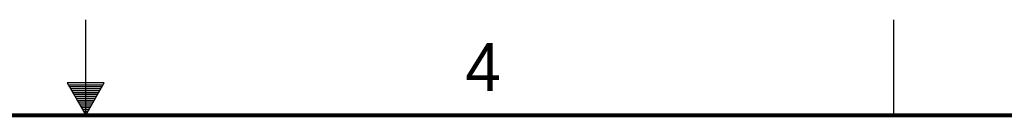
# Model space of a CAD drawing. Header units: inches. Extents: x 0 to 34, y 0 to 22.
# Tile 51 of 124: x 16.7 to 21.8, y 21.5 to 22. Entities that reach past the tile are written whole.
import ezdxf

# ---------------------------------------------------------------- set-up
doc = ezdxf.new("R2010")
doc.units = ezdxf.units.IN
doc.header["$LTSCALE"] = 1.87
doc.header["$MEASUREMENT"] = 0
doc.layers.get('0').update_dxf_attribs({"linetype": 'CONTINUOUS'})
doc.styles.add('TEXTSTYLE_2', font='txt')

msp = doc.modelspace()

# ---------------------------------------------------------------- linework, layer by layer
at = {"color": 2, "linetype": 'CONTINUOUS'}
for p, q in [((17.00002, 21.5), (17.00002, 22)), ((21.25002, 22), (21.25002, 21.5)), ((16.90203, 21.66972), (17.00002, 21.5)), ((17.09801, 21.66972), (16.90203, 21.66972)), ((16.90764, 21.66), (17.0924, 21.66)), ((17.00002, 21.5), (17.09801, 21.66972)), ((16.91342, 21.65), (17.08662, 21.65)), ((16.91919, 21.64), (17.08085, 21.64)), ((16.92496, 21.63), (17.07508, 21.63)), ((16.93074, 21.62), (17.0693, 21.62)), ((16.93651, 21.61), (17.06353, 21.61)), ((16.94229, 21.6), (17.05776, 21.6)), ((16.94806, 21.59), (17.05198, 21.59)), ((16.95383, 21.58), (17.04621, 21.58)), ((16.95961, 21.57), (17.04044, 21.57)), ((16.96538, 21.56), (17.03466, 21.56)), ((16.97115, 21.55), (17.02889, 21.55)), ((16.97693, 21.54), (17.02311, 21.54)), ((16.9827, 21.53), (17.01734, 21.53)), ((16.98847, 21.52), (17.01157, 21.52)), ((16.99425, 21.51), (17.00579, 21.51))]:
    msp.add_line(p, q, dxfattribs=at)
at = {"color": 7, "linetype": 'CONTINUOUS', "const_width": 0.02}
msp.add_lwpolyline([(33.50002, 21.5), (0.50002, 21.5)], dxfattribs=at)

# ---------------------------------------------------------------- texts
at = {"color": 2, "linetype": 'CONTINUOUS', "insert": (18.99773, 21.8777), "char_height": 0.25, "width": 0.25, "attachment_point": 1, "line_spacing_factor": 0.9, "style": 'TEXTSTYLE_2'}
msp.add_mtext('4', dxfattribs=at)

doc.saveas('drawing.dxf')
